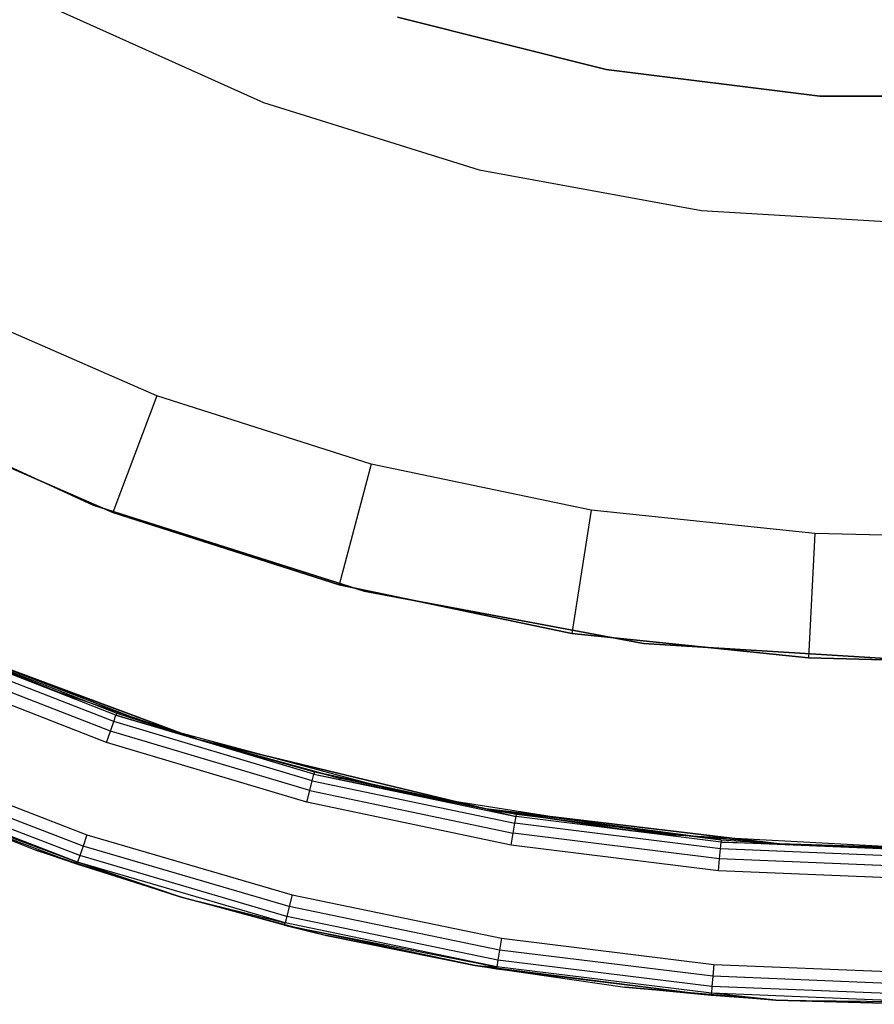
# Model space of a CAD drawing. Extents: x 8.05 to 16.55, y -4.25 to 4.25.
# Tile 3 of 15: x 10.85 to 12.22, y -4.25 to -2.67. Entities that reach past the tile are written whole.
import ezdxf

# ---------------------------------------------------------------- set-up
doc = ezdxf.new("R2010")
doc.units = 0
doc.header["$LTSCALE"] = 2.54
doc.layers.get('0').update_dxf_attribs({"color": 13, "linetype": 'CONTINUOUS'})

# ---------------------------------------------------------------- blocks, each defined once
blk = doc.blocks.new('Z_O_ENIE_HVAR_246E463456_S')
at = {"color": 0}
for p, q in [((-1.3942, -2.6564), (-1.0638, -2.805)), ((-1.3942, -2.6564, -2.4), (-1.0638, -2.805, -2.4)), ((-1.3942, -2.6564), (-1.0638, -2.805)), ((-1.3942, -2.6564, -2.4), (-1.0638, -2.805, -2.4)), ((-0.5145, -2.7523), (-0.8488, -2.6682)), ((-0.8488, -2.6682, -2.7), (-0.5145, -2.7523, -2.7)), ((-0.5145, -2.7523), (-0.8488, -2.6682)), ((-0.8488, -2.6682, -2.7), (-0.5145, -2.7523, -2.7)), ((-0.1724, -2.7947), (-0.5145, -2.7523)), ((-0.5145, -2.7523, -2.7), (-0.1724, -2.7947, -2.7)), ((-0.5145, -2.7523), (-0.5145, -2.7523, -2.7)), ((-0.5145, -2.7523), (-0.5145, -2.7523, -2.7)), ((-0.1724, -2.7947), (-0.5145, -2.7523)), ((-0.5145, -2.7523, -2.7), (-0.1724, -2.7947, -2.7)), ((-1.0638, -2.805), (-0.7179, -2.9128)), ((-1.0638, -2.805, -2.4), (-1.0638, -2.805)), ((-1.0638, -2.805, -2.4), (-0.7179, -2.9128, -2.4)), ((-1.0638, -2.805), (-0.7179, -2.9128)), ((-1.0638, -2.805, -2.4), (-1.0638, -2.805)), ((-1.0638, -2.805, -2.4), (-0.7179, -2.9128, -2.4)), ((0.1724, -2.7947), (-0.1724, -2.7947)), ((-0.1724, -2.7947, -2.7), (0.1724, -2.7947, -2.7)), ((-0.1724, -2.7947), (-0.1724, -2.7947, -2.7)), ((-0.1724, -2.7947), (-0.1724, -2.7947, -2.7)), ((0.1724, -2.7947), (-0.1724, -2.7947)), ((-0.1724, -2.7947, -2.7), (0.1724, -2.7947, -2.7)), ((-0.7179, -2.9128), (-0.3616, -2.9781)), ((-0.7179, -2.9128, -2.4), (-0.7179, -2.9128)), ((-0.7179, -2.9128, -2.4), (-0.3616, -2.9781, -2.4)), ((-0.7179, -2.9128), (-0.3616, -2.9781)), ((-0.7179, -2.9128, -2.4), (-0.7179, -2.9128)), ((-0.7179, -2.9128, -2.4), (-0.3616, -2.9781, -2.4)), ((-0.3616, -2.9781), (0, -3)), ((-0.3616, -2.9781, -2.4), (-0.3616, -2.9781)), ((-0.3616, -2.9781, -2.4), (0, -3, -2.4)), ((-0.3616, -2.9781), (0, -3)), ((-0.3616, -2.9781, -2.4), (-0.3616, -2.9781)), ((-0.3616, -2.9781, -2.4), (0, -3, -2.4)), ((-1.2346, -3.275, -5.9991), (-1.5648, -3.1307, -5.9991)), ((-1.2346, -3.275, -5.9991), (-1.5648, -3.1307, -5.9991)), ((-1.3366, -3.4501, -6), (-1.7504, -3.2597, -6)), ((-1.7504, -3.2597, -6.1), (-1.3366, -3.4501, -6.1)), ((-1.7504, -3.2597, -6.1), (-1.3366, -3.4501, -6.1)), ((-1.3366, -3.4501, -6), (-1.7504, -3.2597, -6)), ((-1.2346, -3.275, -5.9991), (-1.3052, -3.4622, -5.7991)), ((-1.2346, -3.275, -5.9991), (-1.3052, -3.4622, -5.7991)), ((-0.8913, -3.3846, -5.9991), (-1.2346, -3.275, -5.9991)), ((-0.8913, -3.3846, -5.9991), (-1.2346, -3.275, -5.9991)), ((-1.6542, -3.3096, -5.7991), (-1.3052, -3.4622, -5.7991)), ((-1.3052, -3.4622, -4.1991), (-1.6542, -3.3096, -4.1991)), ((-1.3052, -3.4622, -4.1991), (-1.6542, -3.3096, -4.1991)), ((-1.6542, -3.3096, -5.7991), (-1.3052, -3.4622, -5.7991)), ((-0.8913, -3.3846, -5.9991), (-0.9423, -3.578, -5.7991)), ((-0.8913, -3.3846, -5.9991), (-0.9423, -3.578, -5.7991)), ((-0.5386, -3.4583, -5.9991), (-0.8913, -3.3846, -5.9991)), ((-0.5386, -3.4583, -5.9991), (-0.8913, -3.3846, -5.9991)), ((-0.9025, -3.5882, -6), (-1.3366, -3.4501, -6)), ((-1.3366, -3.4501, -6.1), (-0.9025, -3.5882, -6.1)), ((-1.3366, -3.4501, -6.1), (-0.9025, -3.5882, -6.1)), ((-1.3366, -3.4501, -6.1), (-1.3366, -3.4501, -6)), ((-0.9025, -3.5882, -6), (-1.3366, -3.4501, -6)), ((-1.3366, -3.4501, -6.1), (-1.3366, -3.4501, -6)), ((-1.3052, -3.4622, -5.7991), (-1.3052, -3.4622, -4.1991)), ((-1.3052, -3.4622, -5.7991), (-0.9423, -3.578, -5.7991)), ((-0.9423, -3.578, -4.1991), (-1.3052, -3.4622, -4.1991)), ((-1.3052, -3.4622, -5.7991), (-1.3052, -3.4622, -4.1991)), ((-0.9423, -3.578, -4.1991), (-1.3052, -3.4622, -4.1991)), ((-1.3052, -3.4622, -5.7991), (-0.9423, -3.578, -5.7991)), ((-0.5386, -3.4583, -5.9991), (-0.5694, -3.6559, -5.7991)), ((-0.5386, -3.4583, -5.9991), (-0.5694, -3.6559, -5.7991)), ((-0.1802, -3.4954, -5.9991), (-0.5386, -3.4583, -5.9991)), ((-0.1802, -3.4954, -5.9991), (-0.5386, -3.4583, -5.9991)), ((-0.1802, -3.4954, -5.9991), (-0.1905, -3.6951, -5.7991)), ((-0.1802, -3.4954, -5.9991), (-0.1905, -3.6951, -5.7991)), ((0, -3.5, -5.9991), (-0.1802, -3.4954, -5.9991)), ((0, -3.5, -5.9991), (-0.1802, -3.4954, -5.9991)), ((-0.9423, -3.578, -5.7991), (-0.9423, -3.578, -4.1991)), ((-0.9423, -3.578, -5.7991), (-0.5694, -3.6559, -5.7991)), ((-0.5694, -3.6559, -4.1991), (-0.9423, -3.578, -4.1991)), ((-0.9423, -3.578, -5.7991), (-0.9423, -3.578, -4.1991)), ((-0.5694, -3.6559, -4.1991), (-0.9423, -3.578, -4.1991)), ((-0.9423, -3.578, -5.7991), (-0.5694, -3.6559, -5.7991)), ((-0.4547, -3.672, -6), (-0.9025, -3.5882, -6)), ((-0.9025, -3.5882, -6.1), (-0.4547, -3.672, -6.1)), ((-0.9025, -3.5882, -6.1), (-0.4547, -3.672, -6.1)), ((-0.9025, -3.5882, -6.1), (-0.9025, -3.5882, -6)), ((-0.4547, -3.672, -6), (-0.9025, -3.5882, -6)), ((-0.9025, -3.5882, -6.1), (-0.9025, -3.5882, -6)), ((-1.6269, -3.6542, -2.4), (-1.2361, -3.8042, -2.4)), ((-1.6269, -3.6542, -2.7), (-1.2361, -3.8042, -2.7)), ((-1.6269, -3.6542, -2.4), (-1.2361, -3.8042, -2.4)), ((-1.6269, -3.6542, -2.7), (-1.2361, -3.8042, -2.7)), ((-0.5694, -3.6559, -5.7991), (-0.5694, -3.6559, -4.1991)), ((-0.5694, -3.6559, -5.7991), (-0.1905, -3.6951, -5.7991)), ((-0.1905, -3.6951, -4.1991), (-0.5694, -3.6559, -4.1991)), ((-0.5694, -3.6559, -5.7991), (-0.5694, -3.6559, -4.1991)), ((-0.1905, -3.6951, -4.1991), (-0.5694, -3.6559, -4.1991)), ((-0.5694, -3.6559, -5.7991), (-0.1905, -3.6951, -5.7991)), ((-1.6125, -3.6606, -2.45), (-1.1682, -3.8256, -6)), ((-1.1682, -3.8256, -6), (-1.6125, -3.6606, -6)), ((-1.6125, -3.6606, -2.45), (-1.1682, -3.8256, -6)), ((-1.6125, -3.6606, -6.1), (-1.3928, -3.7497, -8.2133)), ((-1.3928, -3.7497, -8.2133), (-1.6125, -3.6606, -8.0892)), ((-1.6125, -3.6606, -6.1), (-1.3928, -3.7497, -8.2133)), ((-1.6125, -3.6606, -6.1), (-1.1682, -3.8256, -6.1)), ((-1.3928, -3.7497, -8.2133), (-1.6125, -3.6606, -8.0892)), ((-1.1682, -3.8256, -6), (-1.6125, -3.6606, -6)), ((-1.6125, -3.6606, -6.1), (-1.1682, -3.8256, -6.1)), ((-1.3, -3.7869, -2.4309), (-1.6083, -3.6666, -2.4309)), ((-1.3, -3.7869, -2.4309), (-1.6083, -3.6666, -2.4309)), ((-1.6068, -3.6631, -2.45), (-1.1682, -3.8256, -6)), ((-1.6068, -3.6631, -2.45), (-1.1682, -3.8256, -6)), ((-1.6068, -3.6631, -2.45), (-1.2988, -3.7833, -2.45)), ((-1.6068, -3.6631, -2.45), (-1.2988, -3.7833, -2.45)), ((0, -3.7, -6), (-0.4547, -3.672, -6)), ((-0.4547, -3.672, -6.1), (0, -3.7, -6.1)), ((-0.4547, -3.672, -6.1), (0, -3.7, -6.1)), ((-0.4547, -3.672, -6.1), (-0.4547, -3.672, -6)), ((0, -3.7, -6), (-0.4547, -3.672, -6)), ((-0.4547, -3.672, -6.1), (-0.4547, -3.672, -6)), ((-1.3088, -3.8125, -2.4038), (-1.6192, -3.6914, -2.4038)), ((-1.3088, -3.8125, -2.4038), (-1.6192, -3.6914, -2.4038)), ((-1.3036, -3.7971, -2.4146), (-1.6127, -3.6765, -2.4146)), ((-1.3036, -3.7971, -2.4146), (-1.6127, -3.6765, -2.4146)), ((0, -3.7, -4.1991), (-0.1905, -3.6951, -4.1991)), ((-0.1905, -3.6951, -5.7991), (-0.1905, -3.6951, -4.1991)), ((-0.1905, -3.6951, -5.7991), (0, -3.7, -5.7991)), ((-0.1905, -3.6951, -5.7991), (-0.1905, -3.6951, -4.1991)), ((0, -3.7, -4.1991), (-0.1905, -3.6951, -4.1991)), ((-0.1905, -3.6951, -5.7991), (0, -3.7, -5.7991)), ((-1.315, -3.8306, -2.4), (-1.6269, -3.7089, -2.4)), ((-1.315, -3.8306, -2.4), (-1.6269, -3.7089, -2.4)), ((-1.1682, -3.8256, -6.1), (-1.3928, -3.7497, -8.2133)), ((-1.1682, -3.8256, -6.1), (-1.3928, -3.7497, -8.2133)), ((-1.1682, -3.8256, -8.3401), (-1.3928, -3.7497, -8.2133)), ((-1.1682, -3.8256, -8.3401), (-1.3928, -3.7497, -8.2133)), ((-1.2988, -3.7833, -2.45), (-1.3, -3.7869, -2.4309)), ((-1.2988, -3.7833, -2.45), (-1.3, -3.7869, -2.4309)), ((-1.2988, -3.7833, -2.45), (-1.1682, -3.8256, -6)), ((-1.2988, -3.7833, -2.45), (-1.1682, -3.8256, -6)), ((-1.2988, -3.7833, -2.45), (-1.1682, -3.8256, -2.45)), ((-1.2988, -3.7833, -2.45), (-1.1682, -3.8256, -2.45)), ((-1.3088, -3.8125, -2.4038), (-1.3036, -3.7971, -2.4146)), ((-1.3088, -3.8125, -2.4038), (-1.3036, -3.7971, -2.4146)), ((-1.3036, -3.7971, -2.4146), (-1.3, -3.7869, -2.4309)), ((-1.3036, -3.7971, -2.4146), (-1.3, -3.7869, -2.4309)), ((-0.9855, -3.8918, -2.4146), (-1.3036, -3.7971, -2.4146)), ((-0.9855, -3.8918, -2.4146), (-1.3036, -3.7971, -2.4146)), ((-1.3, -3.7869, -2.4309), (-1.1682, -3.8256, -2.45)), ((-0.9829, -3.8813, -2.4309), (-1.3, -3.7869, -2.4309)), ((-0.9829, -3.8813, -2.4309), (-1.3, -3.7869, -2.4309)), ((-1.3, -3.7869, -2.4309), (-1.1682, -3.8256, -2.45)), ((-1.315, -3.8306, -2.4), (-1.3088, -3.8125, -2.4038)), ((-1.315, -3.8306, -2.4), (-1.3088, -3.8125, -2.4038)), ((-0.9895, -3.9075, -2.4038), (-1.3088, -3.8125, -2.4038)), ((-0.9895, -3.9075, -2.4038), (-1.3088, -3.8125, -2.4038)), ((-1.2361, -3.8042, -2.4), (-0.8316, -3.9126, -2.4)), ((-1.2361, -3.8042, -2.7), (-1.2361, -3.8042, -2.4)), ((-1.2361, -3.8042, -2.7), (-0.8316, -3.9126, -2.7)), ((-1.2361, -3.8042, -2.4), (-0.8316, -3.9126, -2.4)), ((-1.2361, -3.8042, -2.7), (-1.2361, -3.8042, -2.4)), ((-1.2361, -3.8042, -2.7), (-0.8316, -3.9126, -2.7)), ((-0.9942, -3.9261, -2.4), (-1.315, -3.8306, -2.4)), ((-0.9942, -3.9261, -2.4), (-1.315, -3.8306, -2.4)), ((-0.7076, -3.9369, -6), (-1.1682, -3.8256, -6)), ((-1.1682, -3.8256, -6), (-0.9819, -3.8776, -2.45)), ((-1.1682, -3.8256, -6), (-0.9819, -3.8776, -2.45)), ((-1.1682, -3.8256, -6), (-1.1682, -3.8256, -2.45)), ((-1.1682, -3.8256, -2.45), (-0.9819, -3.8776, -2.45)), ((-1.1682, -3.8256, -6), (-1.1682, -3.8256, -2.45)), ((-1.1682, -3.8256, -6.1), (-1.1682, -3.8256, -8.3401)), ((-1.1682, -3.8256, -6.1), (-1.1682, -3.8256, -8.3401)), ((-1.1682, -3.8256, -6.1), (-0.9395, -3.8881, -8.4693)), ((-0.9395, -3.8881, -8.4693), (-1.1682, -3.8256, -8.3401)), ((-1.1682, -3.8256, -6.1), (-0.9395, -3.8881, -8.4693)), ((-1.1682, -3.8256, -6.1), (-0.7076, -3.9369, -6.1)), ((-0.9395, -3.8881, -8.4693), (-1.1682, -3.8256, -8.3401)), ((-0.7076, -3.9369, -6), (-1.1682, -3.8256, -6)), ((-1.1682, -3.8256, -6.1), (-0.7076, -3.9369, -6.1)), ((-0.9829, -3.8813, -2.4309), (-1.1682, -3.8256, -2.45)), ((-0.9829, -3.8813, -2.4309), (-1.1682, -3.8256, -2.45)), ((-1.1682, -3.8256, -2.45), (-0.9819, -3.8776, -2.45)), ((-1.6664, -3.8552, -2.4), (-1.3467, -3.9783, -2.4)), ((-1.6664, -3.8552, -2.4), (-1.3467, -3.9783, -2.4)), ((-1.3528, -3.9964, -2.4038), (-1.674, -3.8728, -2.4038)), ((-1.3528, -3.9964, -2.4038), (-1.674, -3.8728, -2.4038)), ((-0.9819, -3.8776, -2.45), (-0.9829, -3.8813, -2.4309)), ((-0.9819, -3.8776, -2.45), (-0.9829, -3.8813, -2.4309)), ((-0.7076, -3.9369, -6), (-0.9819, -3.8776, -2.45)), ((-0.9819, -3.8776, -2.45), (-0.7076, -3.9369, -2.45)), ((-0.7076, -3.9369, -6), (-0.9819, -3.8776, -2.45)), ((-0.9819, -3.8776, -2.45), (-0.7076, -3.9369, -2.45)), ((-1.358, -4.0117, -2.4146), (-1.6805, -3.8877, -2.4146)), ((-1.358, -4.0117, -2.4146), (-1.6805, -3.8877, -2.4146)), ((-0.9895, -3.9075, -2.4038), (-0.9855, -3.8918, -2.4146)), ((-0.9895, -3.9075, -2.4038), (-0.9855, -3.8918, -2.4146)), ((-0.9855, -3.8918, -2.4146), (-0.9829, -3.8813, -2.4309)), ((-0.9855, -3.8918, -2.4146), (-0.9829, -3.8813, -2.4309)), ((-0.9855, -3.8918, -2.4146), (-0.6608, -3.9599, -2.4146)), ((-0.9855, -3.8918, -2.4146), (-0.6608, -3.9599, -2.4146)), ((-0.9829, -3.8813, -2.4309), (-0.7076, -3.9369, -2.45)), ((-0.9829, -3.8813, -2.4309), (-0.7076, -3.9369, -2.45)), ((-0.9829, -3.8813, -2.4309), (-0.659, -3.9492, -2.4309)), ((-0.9829, -3.8813, -2.4309), (-0.659, -3.9492, -2.4309)), ((-0.7076, -3.9369, -6.1), (-0.9395, -3.8881, -8.4693)), ((-0.7076, -3.9369, -6.1), (-0.9395, -3.8881, -8.4693)), ((-0.7076, -3.9369, -8.6003), (-0.9395, -3.8881, -8.4693)), ((-0.7076, -3.9369, -8.6003), (-0.9395, -3.8881, -8.4693)), ((-1.3615, -4.022, -2.4309), (-1.6848, -3.8977, -2.4309)), ((-1.3615, -4.022, -2.4309), (-1.6848, -3.8977, -2.4309)), ((-0.9942, -3.9261, -2.4), (-0.9895, -3.9075, -2.4038)), ((-0.9942, -3.9261, -2.4), (-0.9895, -3.9075, -2.4038)), ((-0.9895, -3.9075, -2.4038), (-0.6635, -3.9759, -2.4038)), ((-0.9895, -3.9075, -2.4038), (-0.6635, -3.9759, -2.4038)), ((-1.3627, -4.0256, -2.45), (-1.6544, -3.9148, -8.0656)), ((-1.6544, -3.9148, -8.0656), (-1.4282, -4.0028, -8.1933)), ((-1.3627, -4.0256, -2.45), (-1.6544, -3.9148, -8.0656)), ((-1.3627, -4.0256, -2.45), (-1.6544, -3.9148, -2.45)), ((-1.6544, -3.9148, -8.0656), (-1.4282, -4.0028, -8.1933)), ((-1.6544, -3.9148, -2.45), (-1.3615, -4.022, -2.4309)), ((-1.3627, -4.0256, -2.45), (-1.6544, -3.9148, -2.45)), ((-1.6544, -3.9148, -2.45), (-1.3615, -4.022, -2.4309)), ((-0.6666, -3.9948, -2.4), (-0.9942, -3.9261, -2.4)), ((-0.6666, -3.9948, -2.4), (-0.9942, -3.9261, -2.4)), ((-0.8316, -3.9126, -2.4), (-0.4181, -3.9781, -2.4)), ((-0.8316, -3.9126, -2.7), (-0.8316, -3.9126, -2.4)), ((-0.8316, -3.9126, -2.7), (-0.4181, -3.9781, -2.7)), ((-0.8316, -3.9126, -2.4), (-0.4181, -3.9781, -2.4)), ((-0.8316, -3.9126, -2.7), (-0.8316, -3.9126, -2.4)), ((-0.8316, -3.9126, -2.7), (-0.4181, -3.9781, -2.7)), ((-0.7076, -3.9369, -2.45), (-0.7076, -3.9369, -6)), ((-0.7076, -3.9369, -2.45), (-0.6584, -3.9454, -2.45)), ((-0.6584, -3.9454, -2.45), (-0.7076, -3.9369, -6)), ((-0.7076, -3.9369, -2.45), (-0.7076, -3.9369, -6)), ((-0.6584, -3.9454, -2.45), (-0.7076, -3.9369, -6)), ((-0.3303, -3.9863, -2.45), (-0.7076, -3.9369, -6)), ((-0.3303, -3.9863, -2.45), (-0.7076, -3.9369, -6)), ((-0.237, -3.993, -6), (-0.7076, -3.9369, -6)), ((-0.7076, -3.9369, -6.1), (-0.7076, -3.9369, -8.6003)), ((-0.7076, -3.9369, -6.1), (-0.7076, -3.9369, -8.6003)), ((-0.7076, -3.9369, -6.1), (-0.4731, -3.9719, -8.7327)), ((-0.4731, -3.9719, -8.7327), (-0.7076, -3.9369, -8.6003)), ((-0.7076, -3.9369, -6.1), (-0.4731, -3.9719, -8.7327)), ((-0.7076, -3.9369, -6.1), (-0.237, -3.993, -6.1)), ((-0.4731, -3.9719, -8.7327), (-0.7076, -3.9369, -8.6003)), ((-0.237, -3.993, -6), (-0.7076, -3.9369, -6)), ((-0.7076, -3.9369, -6.1), (-0.237, -3.993, -6.1)), ((-0.7076, -3.9369, -2.45), (-0.6584, -3.9454, -2.45)), ((-0.7076, -3.9369, -2.45), (-0.659, -3.9492, -2.4309)), ((-0.7076, -3.9369, -2.45), (-0.659, -3.9492, -2.4309)), ((-0.6608, -3.9599, -2.4146), (-0.659, -3.9492, -2.4309)), ((-0.6608, -3.9599, -2.4146), (-0.659, -3.9492, -2.4309)), ((-0.659, -3.9492, -2.4309), (-0.6584, -3.9454, -2.45)), ((-0.659, -3.9492, -2.4309), (-0.6584, -3.9454, -2.45)), ((-0.3306, -3.9901, -2.4309), (-0.659, -3.9492, -2.4309)), ((-0.3306, -3.9901, -2.4309), (-0.659, -3.9492, -2.4309)), ((-0.6584, -3.9454, -2.45), (-0.3303, -3.9863, -2.45)), ((-0.6584, -3.9454, -2.45), (-0.3303, -3.9863, -2.45)), ((-0.6635, -3.9759, -2.4038), (-0.6608, -3.9599, -2.4146)), ((-0.6635, -3.9759, -2.4038), (-0.6608, -3.9599, -2.4146)), ((-0.3315, -4.0009, -2.4146), (-0.6608, -3.9599, -2.4146)), ((-0.3315, -4.0009, -2.4146), (-0.6608, -3.9599, -2.4146)), ((-0.237, -3.993, -6.1), (-0.4731, -3.9719, -8.7327)), ((-0.237, -3.993, -6.1), (-0.4731, -3.9719, -8.7327)), ((-0.237, -3.993, -8.866), (-0.4731, -3.9719, -8.7327)), ((-0.237, -3.993, -8.866), (-0.4731, -3.9719, -8.7327)), ((-1.3467, -3.9783, -2.4), (-1.3528, -3.9964, -2.4038)), ((-1.3467, -3.9783, -2.4), (-1.3528, -3.9964, -2.4038)), ((-1.3467, -3.9783, -2.4), (-1.0179, -4.0748, -2.4)), ((-1.3467, -3.9783, -2.4), (-1.0179, -4.0748, -2.4)), ((-0.6666, -3.9948, -2.4), (-0.6635, -3.9759, -2.4038)), ((-0.6666, -3.9948, -2.4), (-0.6635, -3.9759, -2.4038)), ((-0.3329, -4.0171, -2.4038), (-0.6635, -3.9759, -2.4038)), ((-0.3329, -4.0171, -2.4038), (-0.6635, -3.9759, -2.4038)), ((-0.4181, -3.9781, -2.4), (0, -4, -2.4)), ((-0.4181, -3.9781, -2.7), (-0.4181, -3.9781, -2.4)), ((-0.4181, -3.9781, -2.7), (0, -4, -2.7)), ((-0.4181, -3.9781, -2.4), (0, -4, -2.4)), ((-0.4181, -3.9781, -2.7), (-0.4181, -3.9781, -2.4)), ((-0.4181, -3.9781, -2.7), (0, -4, -2.7)), ((-0.3315, -4.0009, -2.4146), (-0.3306, -3.9901, -2.4309)), ((-0.3315, -4.0009, -2.4146), (-0.3306, -3.9901, -2.4309)), ((-0.3303, -3.9863, -2.45), (-0.3306, -3.9901, -2.4309)), ((-0.3303, -3.9863, -2.45), (-0.3306, -3.9901, -2.4309)), ((-0.3306, -3.9901, -2.4309), (-0.237, -3.993, -2.45)), ((0, -4.0038, -2.4309), (-0.3306, -3.9901, -2.4309)), ((0, -4.0038, -2.4309), (-0.3306, -3.9901, -2.4309)), ((-0.3306, -3.9901, -2.4309), (-0.237, -3.993, -2.45)), ((-0.3303, -3.9863, -2.45), (-0.237, -3.993, -6)), ((-0.3303, -3.9863, -2.45), (-0.237, -3.993, -6)), ((-0.3303, -3.9863, -2.45), (-0.237, -3.993, -2.45)), ((-0.3303, -3.9863, -2.45), (-0.237, -3.993, -2.45)), ((-1.1974, -4.0778, -2.45), (-1.4282, -4.0028, -8.1933)), ((-1.4282, -4.0028, -8.1933), (-1.1974, -4.0778, -8.3237)), ((-1.1974, -4.0778, -2.45), (-1.4282, -4.0028, -8.1933)), ((-1.3627, -4.0256, -2.45), (-1.4282, -4.0028, -8.1933)), ((-1.3627, -4.0256, -2.45), (-1.4282, -4.0028, -8.1933)), ((-1.4282, -4.0028, -8.1933), (-1.1974, -4.0778, -8.3237)), ((-1.3528, -3.9964, -2.4038), (-1.358, -4.0117, -2.4146)), ((-1.3528, -3.9964, -2.4038), (-1.358, -4.0117, -2.4146)), ((-1.0226, -4.0933, -2.4038), (-1.3528, -3.9964, -2.4038)), ((-1.0226, -4.0933, -2.4038), (-1.3528, -3.9964, -2.4038)), ((-0.3344, -4.0362, -2.4), (-0.6666, -3.9948, -2.4)), ((-0.3344, -4.0362, -2.4), (-0.6666, -3.9948, -2.4)), ((-0.3329, -4.0171, -2.4038), (-0.3315, -4.0009, -2.4146)), ((-0.3329, -4.0171, -2.4038), (-0.3315, -4.0009, -2.4146)), ((0, -4.0146, -2.4146), (-0.3315, -4.0009, -2.4146)), ((0, -4.0146, -2.4146), (-0.3315, -4.0009, -2.4146)), ((-0.237, -3.993, -2.45), (-0.237, -3.993, -6)), ((-0.237, -3.993, -2.45), (-0.237, -3.993, -6)), ((-0.237, -3.993, -2.45), (0, -4, -2.45)), ((0, -4, -6), (-0.237, -3.993, -6)), ((-0.237, -3.993, -6.1), (-0.237, -3.993, -8.866)), ((-0.237, -3.993, -6.1), (-0.237, -3.993, -8.866)), ((-0.237, -3.993, -6.1), (0, -4, -6.1)), ((0, -4, -8.9999), (-0.237, -3.993, -8.866)), ((0, -4, -8.9999), (-0.237, -3.993, -8.866)), ((0, -4, -6), (-0.237, -3.993, -6)), ((-0.237, -3.993, -6.1), (0, -4, -6.1)), ((0, -4.0038, -2.4309), (-0.237, -3.993, -2.45)), ((0, -4.0038, -2.4309), (-0.237, -3.993, -2.45)), ((-0.237, -3.993, -2.45), (0, -4, -2.45)), ((-1.3627, -4.0256, -2.45), (-1.3615, -4.022, -2.4309)), ((-1.3627, -4.0256, -2.45), (-1.3615, -4.022, -2.4309)), ((-1.358, -4.0117, -2.4146), (-1.3615, -4.022, -2.4309)), ((-1.358, -4.0117, -2.4146), (-1.3615, -4.022, -2.4309)), ((-1.1974, -4.0778, -2.45), (-1.3615, -4.022, -2.4309)), ((-1.1974, -4.0778, -2.45), (-1.3615, -4.022, -2.4309)), ((-1.0291, -4.1196, -2.4309), (-1.3615, -4.022, -2.4309)), ((-1.0291, -4.1196, -2.4309), (-1.3615, -4.022, -2.4309)), ((-1.0265, -4.1091, -2.4146), (-1.358, -4.0117, -2.4146)), ((-1.0265, -4.1091, -2.4146), (-1.358, -4.0117, -2.4146)), ((-0.3344, -4.0362, -2.4), (-0.3329, -4.0171, -2.4038)), ((-0.3344, -4.0362, -2.4), (-0.3329, -4.0171, -2.4038)), ((0, -4.0309, -2.4038), (-0.3329, -4.0171, -2.4038)), ((0, -4.0309, -2.4038), (-0.3329, -4.0171, -2.4038)), ((-1.1974, -4.0778, -2.45), (-1.3627, -4.0256, -2.45)), ((-1.1974, -4.0778, -2.45), (-1.3627, -4.0256, -2.45)), ((0, -4.05, -2.4), (-0.3344, -4.0362, -2.4)), ((0, -4.05, -2.4), (-0.3344, -4.0362, -2.4)), ((-1.03, -4.1233, -2.45), (-1.1974, -4.0778, -8.3237)), ((-1.1974, -4.0778, -8.3237), (-0.9626, -4.1396, -8.4562)), ((-1.03, -4.1233, -2.45), (-1.1974, -4.0778, -8.3237)), ((-1.03, -4.1233, -2.45), (-1.1974, -4.0778, -2.45)), ((-1.1974, -4.0778, -2.45), (-1.1974, -4.0778, -8.3237)), ((-1.1974, -4.0778, -2.45), (-1.1974, -4.0778, -8.3237)), ((-1.1974, -4.0778, -8.3237), (-0.9626, -4.1396, -8.4562)), ((-1.1974, -4.0778, -2.45), (-1.0291, -4.1196, -2.4309)), ((-1.1974, -4.0778, -2.45), (-1.0291, -4.1196, -2.4309)), ((-1.03, -4.1233, -2.45), (-1.1974, -4.0778, -2.45)), ((-1.0179, -4.0748, -2.4), (-1.0226, -4.0933, -2.4038)), ((-1.0179, -4.0748, -2.4), (-1.0226, -4.0933, -2.4038)), ((-1.0179, -4.0748, -2.4), (-0.6824, -4.1442, -2.4)), ((-1.0179, -4.0748, -2.4), (-0.6824, -4.1442, -2.4)), ((-1.0226, -4.0933, -2.4038), (-1.0265, -4.1091, -2.4146)), ((-1.0226, -4.0933, -2.4038), (-1.0265, -4.1091, -2.4146)), ((-0.6855, -4.1631, -2.4038), (-1.0226, -4.0933, -2.4038)), ((-0.6855, -4.1631, -2.4038), (-1.0226, -4.0933, -2.4038)), ((-1.0265, -4.1091, -2.4146), (-1.0291, -4.1196, -2.4309)), ((-1.0265, -4.1091, -2.4146), (-1.0291, -4.1196, -2.4309)), ((-0.6881, -4.1791, -2.4146), (-1.0265, -4.1091, -2.4146)), ((-0.6881, -4.1791, -2.4146), (-1.0265, -4.1091, -2.4146)), ((-1.03, -4.1233, -2.45), (-1.0291, -4.1196, -2.4309)), ((-1.03, -4.1233, -2.45), (-1.0291, -4.1196, -2.4309)), ((-0.7247, -4.1878, -2.45), (-1.03, -4.1233, -2.45)), ((-1.03, -4.1233, -2.45), (-0.9626, -4.1396, -8.4562)), ((-1.03, -4.1233, -2.45), (-0.9626, -4.1396, -8.4562)), ((-1.03, -4.1233, -2.45), (-0.6899, -4.1898, -2.4309)), ((-1.03, -4.1233, -2.45), (-0.6899, -4.1898, -2.4309)), ((-0.7247, -4.1878, -2.45), (-1.03, -4.1233, -2.45)), ((-0.6899, -4.1898, -2.4309), (-1.0291, -4.1196, -2.4309)), ((-0.6899, -4.1898, -2.4309), (-1.0291, -4.1196, -2.4309)), ((-0.7247, -4.1878, -2.45), (-0.9626, -4.1396, -8.4562)), ((-0.9626, -4.1396, -8.4562), (-0.7247, -4.1878, -8.5906)), ((-0.7247, -4.1878, -2.45), (-0.9626, -4.1396, -8.4562)), ((-0.9626, -4.1396, -8.4562), (-0.7247, -4.1878, -8.5906)), ((-0.6824, -4.1442, -2.4), (-0.6855, -4.1631, -2.4038)), ((-0.6824, -4.1442, -2.4), (-0.6855, -4.1631, -2.4038)), ((-0.6824, -4.1442, -2.4), (-0.3423, -4.186, -2.4)), ((-0.6824, -4.1442, -2.4), (-0.3423, -4.186, -2.4)), ((-0.6855, -4.1631, -2.4038), (-0.6881, -4.1791, -2.4146)), ((-0.6855, -4.1631, -2.4038), (-0.6881, -4.1791, -2.4146)), ((-0.3439, -4.2051, -2.4038), (-0.6855, -4.1631, -2.4038)), ((-0.3439, -4.2051, -2.4038), (-0.6855, -4.1631, -2.4038)), ((-0.6881, -4.1791, -2.4146), (-0.6899, -4.1898, -2.4309)), ((-0.6881, -4.1791, -2.4146), (-0.6899, -4.1898, -2.4309)), ((-0.3452, -4.2213, -2.4146), (-0.6881, -4.1791, -2.4146)), ((-0.3452, -4.2213, -2.4146), (-0.6881, -4.1791, -2.4146)), ((-0.3464, -4.2359, -2.45), (-0.7247, -4.1878, -8.5906)), ((-0.7247, -4.1878, -8.5906), (-0.4845, -4.2223, -8.7263)), ((-0.6905, -4.1935, -2.45), (-0.7247, -4.1878, -8.5906)), ((-0.3464, -4.2359, -2.45), (-0.7247, -4.1878, -8.5906)), ((-0.6905, -4.1935, -2.45), (-0.7247, -4.1878, -8.5906)), ((-0.6905, -4.1935, -2.45), (-0.7247, -4.1878, -2.45)), ((-0.7247, -4.1878, -2.45), (-0.7247, -4.1878, -8.5906)), ((-0.7247, -4.1878, -2.45), (-0.7247, -4.1878, -8.5906)), ((-0.7247, -4.1878, -8.5906), (-0.4845, -4.2223, -8.7263)), ((-0.7247, -4.1878, -2.45), (-0.6899, -4.1898, -2.4309)), ((-0.6905, -4.1935, -2.45), (-0.7247, -4.1878, -2.45)), ((-0.7247, -4.1878, -2.45), (-0.6899, -4.1898, -2.4309)), ((-0.6905, -4.1935, -2.45), (-0.6899, -4.1898, -2.4309)), ((-0.6905, -4.1935, -2.45), (-0.6899, -4.1898, -2.4309)), ((-0.3464, -4.2359, -2.45), (-0.6905, -4.1935, -2.45)), ((-0.3464, -4.2359, -2.45), (-0.6905, -4.1935, -2.45)), ((-0.3461, -4.2321, -2.4309), (-0.6899, -4.1898, -2.4309)), ((-0.3461, -4.2321, -2.4309), (-0.6899, -4.1898, -2.4309)), ((-0.3423, -4.186, -2.4), (-0.3439, -4.2051, -2.4038)), ((-0.3423, -4.186, -2.4), (-0.3439, -4.2051, -2.4038)), ((-0.3423, -4.186, -2.4), (0, -4.2, -2.4)), ((-0.3423, -4.186, -2.4), (0, -4.2, -2.4)), ((-0.3439, -4.2051, -2.4038), (-0.3452, -4.2213, -2.4146)), ((-0.3439, -4.2051, -2.4038), (-0.3452, -4.2213, -2.4146)), ((0, -4.2191, -2.4038), (-0.3439, -4.2051, -2.4038)), ((0, -4.2191, -2.4038), (-0.3439, -4.2051, -2.4038)), ((-0.2426, -4.2431, -2.45), (-0.4845, -4.2223, -8.7263)), ((-0.4845, -4.2223, -8.7263), (-0.2426, -4.2431, -8.8628)), ((-0.2426, -4.2431, -2.45), (-0.4845, -4.2223, -8.7263)), ((-0.3464, -4.2359, -2.45), (-0.4845, -4.2223, -8.7263)), ((-0.3464, -4.2359, -2.45), (-0.4845, -4.2223, -8.7263)), ((-0.4845, -4.2223, -8.7263), (-0.2426, -4.2431, -8.8628)), ((-0.3452, -4.2213, -2.4146), (-0.3461, -4.2321, -2.4309)), ((-0.3452, -4.2213, -2.4146), (-0.3461, -4.2321, -2.4309)), ((0, -4.2354, -2.4146), (-0.3452, -4.2213, -2.4146)), ((0, -4.2354, -2.4146), (-0.3452, -4.2213, -2.4146)), ((-0.3464, -4.2359, -2.45), (-0.3461, -4.2321, -2.4309)), ((-0.3464, -4.2359, -2.45), (-0.3461, -4.2321, -2.4309)), ((-0.2426, -4.2431, -2.45), (-0.3464, -4.2359, -2.45)), ((-0.2426, -4.2431, -2.45), (-0.3464, -4.2359, -2.45)), ((-0.2426, -4.2431, -2.45), (-0.3461, -4.2321, -2.4309)), ((-0.2426, -4.2431, -2.45), (-0.3461, -4.2321, -2.4309)), ((0, -4.2462, -2.4309), (-0.3461, -4.2321, -2.4309)), ((0, -4.2462, -2.4309), (-0.3461, -4.2321, -2.4309)), ((0, -4.25, -2.45), (-0.2426, -4.2431, -2.45)), ((-0.2426, -4.2431, -2.45), (-0.2426, -4.2431, -8.8628)), ((-0.2426, -4.2431, -8.8628), (0, -4.25, -8.9999)), ((-0.2426, -4.2431, -2.45), (-0.2426, -4.2431, -8.8628)), ((-0.2426, -4.2431, -8.8628), (0, -4.25, -8.9999)), ((-0.2426, -4.2431, -2.45), (0, -4.2462, -2.4309)), ((-0.2426, -4.2431, -2.45), (0, -4.2462, -2.4309)), ((0, -4.25, -2.45), (-0.2426, -4.2431, -2.45))]:
    blk.add_line(p, q, dxfattribs=at)

msp = doc.modelspace()

# ---------------------------------------------------------------- block references
at = {"color": 0}
msp.add_blockref('Z_O_ENIE_HVAR_246E463456_S', (12.3, 0), dxfattribs=at)

doc.saveas('drawing.dxf')
